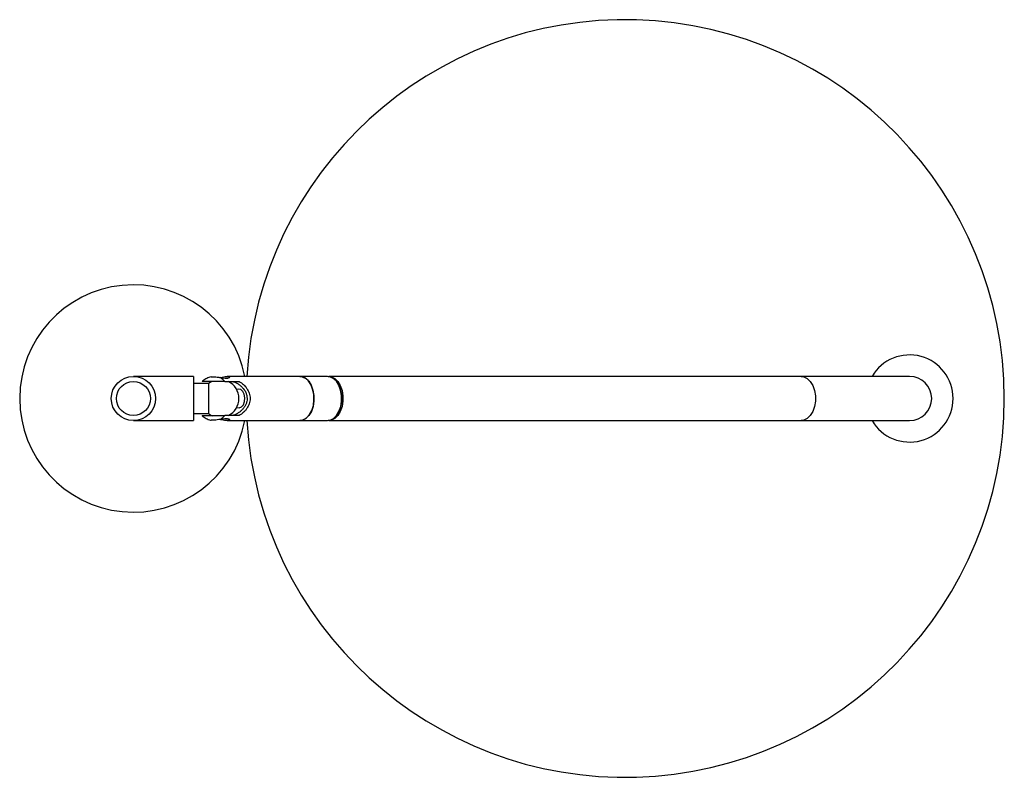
# Paper-space layout '_Superior' of a CAD drawing. Header units: millimetres. Extents: x -160 to 100, y -100 to 100.
import ezdxf

# ---------------------------------------------------------------- set-up
doc = ezdxf.new("R2010")
doc.units = ezdxf.units.MM

psp = doc.layouts.new('_Superior')

# ---------------------------------------------------------------- linework, layer by layer
at = {"color": 7, "linetype": 'Continuous', "lineweight": 25}
for p, q in [((-113.91, 5.85), (-129.76, 5.85)), ((-113.91, 5.85), (-113.91, -5.85)), ((-78.59, 5.85), (-105.01, 5.85)), ((75, 5.85), (-78.21, 5.85)), ((-109.91, 4), (-113.91, 4)), ((-109.09, 4.5), (-109.91, 4)), ((-109.91, 4), (-109.91, -4)), ((-105.68, 4.5), (-101.85, 4.5)), ((-75.32, 2.91), (-75.44, 3.18)), ((-113.91, -4), (-109.91, -4)), ((-101.85, -4.5), (-105.68, -4.5)), ((-75.44, -3.18), (-75.32, -2.91)), ((-129.76, -5.85), (-113.91, -5.85)), ((-105.01, -5.85), (-78.59, -5.85)), ((-78.21, -5.85), (75, -5.85))]:
    psp.add_line(p, q, dxfattribs=at)
at = {"color": 7, "linetype": 'Continuous', "lineweight": 25, "flags": 128}
for points in [[(-106.91, 5.53), (-106.31, 5.66), (-105.51, 5.81), (-104.91, 5.85), (-104.55, 5.78), (-104.41, 5.64), (-104.53, 5.45), (-104.93, 5.32), (-105.54, 5.3), (-106.23, 5.39), (-106.82, 5.51), (-106.82, 5.51)], [(-85.87, 5.85), (-85.2, 5.76), (-84.3, 5.31), (-83.5, 4.54), (-82.85, 3.48), (-82.38, 2.2), (-82.14, 0.78), (-82.13, -0.68), (-82.36, -2.11), (-82.81, -3.4), (-83.45, -4.48), (-84.24, -5.27), (-85.13, -5.74), (-85.87, -5.85)], [(-85.87, -5.85), (-84.93, -5.67), (-84.06, -5.13), (-83.3, -4.26), (-82.69, -3.13), (-82.29, -1.81), (-82.12, -0.37), (-82.18, 1.1), (-82.47, 2.49), (-82.97, 3.73), (-83.66, 4.73), (-84.49, 5.44), (-85.4, 5.8), (-85.87, 5.85)], [(-78.59, -5.85), (-77.86, -5.74), (-76.96, -5.27), (-76.17, -4.48), (-75.53, -3.4), (-75.08, -2.11), (-74.86, -0.68), (-74.87, 0.78), (-75.11, 2.2), (-75.57, 3.48), (-76.22, 4.54), (-77.02, 5.31), (-77.92, 5.76), (-78.59, 5.85)], [(-78.4, 5.84), (-77.5, 5.75), (-76.61, 5.29), (-75.81, 4.51), (-75.17, 3.44), (-74.71, 2.15), (-74.48, 0.73), (-74.48, -0.73), (-74.71, -2.15), (-75.17, -3.44), (-75.81, -4.51), (-76.61, -5.29), (-77.5, -5.75), (-78.4, -5.84)], [(-101.84, -2.49), (-101.24, -2.24), (-100.74, -1.64), (-100.43, -0.79), (-100.35, 0.18), (-100.52, 1.12), (-100.9, 1.89), (-101.45, 2.37), (-102.07, 2.49), (-102.5, 2.35)], [(-102.5, -2.35), (-102.46, -2.37), (-101.84, -2.49)]]:
    psp.add_lwpolyline(points, dxfattribs=at)
at = {"color": 8, "linetype": 'Continuous', "lineweight": 25, "flags": 128}
psp.add_lwpolyline([(46.42, 5.85), (47.13, 5.75), (48.02, 5.29), (48.82, 4.51), (49.47, 3.44), (49.92, 2.15), (50.15, 0.73), (50.15, -0.73), (49.92, -2.15), (49.47, -3.44), (48.82, -4.51), (48.02, -5.29), (47.13, -5.75), (46.42, -5.85)], dxfattribs=at)
at = {"color": 7, "linetype": 'Continuous', "lineweight": 25}
for radius in [5.85, 4.5]:
    psp.add_circle((-129.76, 0), radius, dxfattribs=at)
for centre, radius, start, end in [((0, 0), 100, 183.3537, 176.6463), ((-129.76, 0), 30, 11.2447, 348.7553), ((75, 0), 11.5, 210.577, 149.423), ((-108.72, 2.22), 3.79, 36.8645, 59.9319), ((75, 0), 5.85, 270, 90), ((-106.91, 0), 5, 295.8419, 64.1581), ((-82.56, 0), 7.8, 338.089, 21.911), ((-106.91, 0), 5, 233.1301, 246.3967), ((-108.72, -2.22), 3.79, 300.0681, 323.1355)]:
    psp.add_arc(centre, radius, start, end, dxfattribs=at)
for points, knots in [([(-109.21, 5.72), (-109.23, 5.72), (-109.65, 5.68), (-110.42, 5.33), (-111.22, 4.9), (-111.56, 4.55), (-111.63, 4.49)], [0, 0, 0, 0, 0.016828, 0.465364, 0.894478, 1, 1, 1, 1]), ([(-109.21, 5.72), (-109.2, 5.73), (-109.11, 5.76), (-108.7, 5.76), (-108.03, 5.72), (-107.36, 5.62), (-106.96, 5.54), (-106.82, 5.51)], [0, 0, 0, 0, 0.067748, 0.333846, 0.597547, 0.86194, 1, 1, 1, 1]), ([(-105.68, 4.5), (-105.77, 4.5), (-106.14, 4.5), (-106.92, 4.5), (-108.02, 4.5), (-109.15, 4.5), (-110.06, 4.5), (-110.85, 4.5), (-111.49, 4.5), (-111.6, 4.5), (-111.65, 4.5)], [0, 0, 0, 0, 0.039996, 0.168891, 0.298839, 0.433904, 0.578813, 0.672995, 0.835463, 1, 1, 1, 1]), ([(-103.64, 4.5), (-103.42, 4.44), (-103.2, 4.37), (-102.75, 4.18), (-102.52, 4.06), (-102.07, 3.8), (-101.85, 3.65), (-101.43, 3.32), (-101.23, 3.14), (-100.66, 2.56), (-100.35, 2.12), (-100.01, 1.36), (-99.92, 1.1), (-99.8, 0.57), (-99.77, 0.29), (-99.76, -0.27), (-99.79, -0.54), (-99.91, -1.08), (-100, -1.34), (-100.22, -1.85), (-100.36, -2.09), (-100.67, -2.54), (-100.85, -2.75), (-101.22, -3.14), (-101.42, -3.32), (-101.84, -3.65), (-102.06, -3.79), (-102.51, -4.06), (-102.74, -4.17), (-103.2, -4.37), (-103.42, -4.44), (-103.64, -4.5)], [0, 0, 0, 0, 0.0625, 0.0625, 0.125, 0.125, 0.1875, 0.1875, 0.25, 0.25, 0.375, 0.375, 0.4375, 0.4375, 0.5, 0.5, 0.5625, 0.5625, 0.625, 0.625, 0.6875, 0.6875, 0.75, 0.75, 0.8125, 0.8125, 0.875, 0.875, 0.9375, 0.9375, 1, 1, 1, 1]), ([(-101.85, 4.5), (-101.45, 4.26), (-101.08, 3.98), (-100.57, 3.51), (-100.41, 3.35), (-100.1, 3), (-99.95, 2.81), (-99.69, 2.43), (-99.57, 2.23), (-99.36, 1.82), (-99.26, 1.6), (-99.04, 0.93), (-98.96, 0.48), (-98.96, -0.23), (-98.98, -0.46), (-99.06, -0.92), (-99.11, -1.15), (-99.26, -1.59), (-99.35, -1.81), (-99.56, -2.23), (-99.68, -2.43), (-99.95, -2.81), (-100.09, -3), (-100.4, -3.34), (-100.56, -3.51), (-101.08, -3.98), (-101.45, -4.25), (-101.85, -4.5)], [0, 0, 0, 0, 0.125, 0.125, 0.1875, 0.1875, 0.25, 0.25, 0.3125, 0.3125, 0.375, 0.375, 0.5, 0.5, 0.5625, 0.5625, 0.625, 0.625, 0.6875, 0.6875, 0.75, 0.75, 0.8125, 0.8125, 0.875, 0.875, 1, 1, 1, 1]), ([(-111.62, -4.51), (-111.61, -4.53), (-111.32, -4.84), (-110.58, -5.25), (-109.76, -5.64), (-109.28, -5.7), (-109.21, -5.71)], [0, 0, 0, 0, 0.019668, 0.469552, 0.920318, 1, 1, 1, 1]), ([(-111.61, -4.5), (-111.61, -4.5), (-111.61, -4.5), (-111.24, -4.5), (-110.62, -4.5), (-109.71, -4.5), (-108.43, -4.5), (-107.14, -4.5), (-106.22, -4.5), (-105.8, -4.5), (-105.68, -4.5)], [0, 0, 0, 0, 0.088571, 0.233519, 0.327727, 0.490239, 0.65688, 0.808563, 0.946303, 1, 1, 1, 1]), ([(-106.82, -5.51), (-107.09, -5.56), (-107.65, -5.67), (-108.4, -5.75), (-108.96, -5.77), (-109.14, -5.73), (-109.21, -5.72)], [0, 0, 0, 0, 0.270491, 0.541265, 0.80771, 1, 1, 1, 1]), ([(-106.82, -5.51), (-106.55, -5.45), (-106.01, -5.34), (-105.29, -5.27), (-104.76, -5.33), (-104.45, -5.48), (-104.37, -5.67), (-104.57, -5.83), (-105.04, -5.87), (-105.68, -5.79), (-106.3, -5.66), (-106.7, -5.58), (-106.84, -5.55)], [0, 0, 0, 0, 0.106612, 0.213517, 0.313859, 0.413541, 0.521691, 0.635241, 0.743061, 0.84372, 0.945445, 1, 1, 1, 1])]:
    psp.add_open_spline(points, degree=3, knots=knots, dxfattribs=at)

doc.saveas('drawing.dxf')
